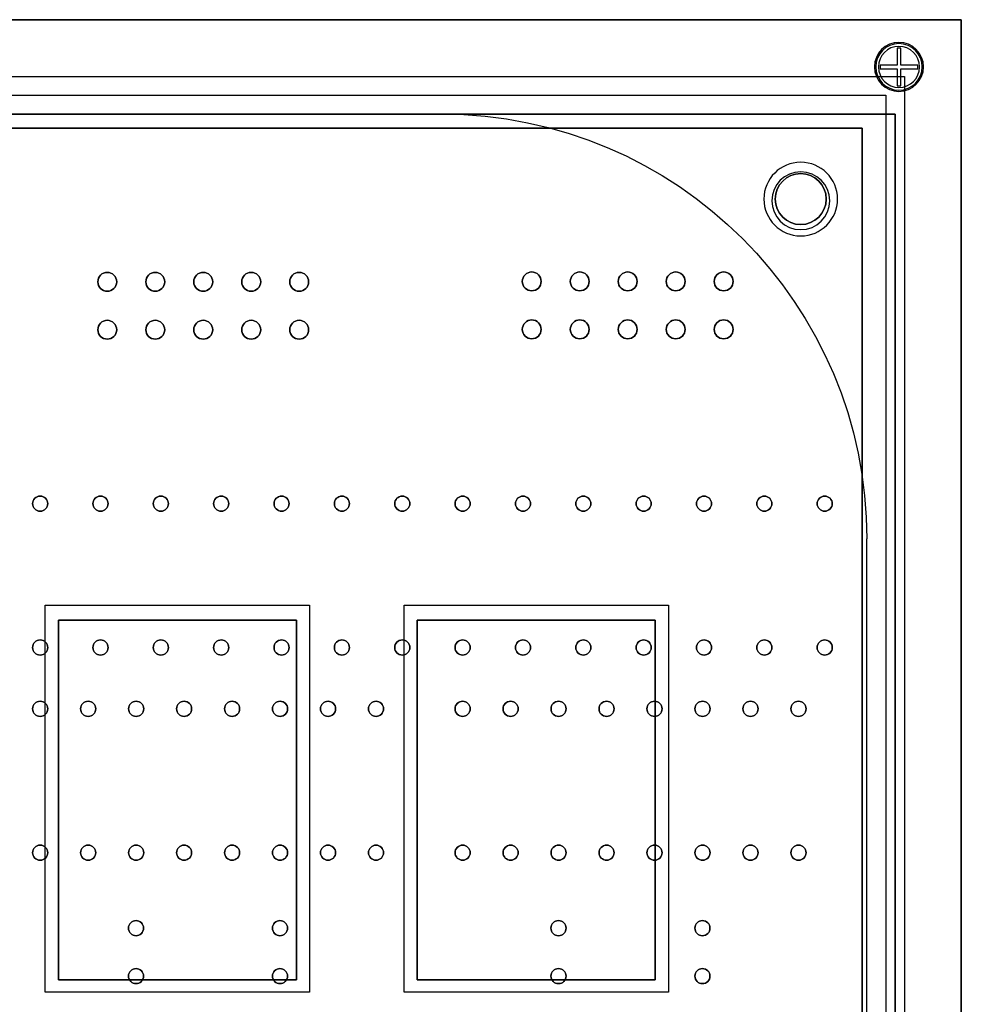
# Model space of a CAD drawing. Header units: millimetres. Extents: x -49 to 145, y -75 to 10.
# Tile 7 of 7: x 95 to 145, y -42 to 10. Entities that reach past the tile are written whole.
import ezdxf

# ---------------------------------------------------------------- set-up
doc = ezdxf.new("R2010")
doc.units = ezdxf.units.MM
doc.header["$MEASUREMENT"] = 0
for name, color, linetype in [('Reloj carcasa v10_Sketch1', 7, 'Continuous'), ('Reloj carcasa v10_Sketch12', 7, 'Continuous'), ('Reloj carcasa v10_Sketch15', 7, 'Continuous'), ('Reloj carcasa v10_Sketch16', 7, 'Continuous'), ('Reloj carcasa v10_Sketch17', 7, 'Continuous'), ('Reloj carcasa v10_Sketch18', 7, 'Continuous'), ('Reloj carcasa v10_Sketch19', 7, 'Continuous'), ('Reloj carcasa v10_Sketch2', 7, 'Continuous'), ('Reloj carcasa v10_Sketch23', 7, 'Continuous'), ('Reloj carcasa v10_Sketch3', 7, 'Continuous'), ('Reloj carcasa v10_Sketch4', 7, 'Continuous'), ('Reloj carcasa v10_Sketch5', 7, 'Continuous'), ('Reloj carcasa v10_Sketch6', 7, 'Continuous'), ('Reloj carcasa v10_Sketch7', 7, 'Continuous'), ('Reloj carcasa v10_Sketch8', 7, 'Continuous')]:
    doc.layers.add(name, color=color, linetype=linetype)

msp = doc.modelspace()

# ---------------------------------------------------------------- linework, layer by layer
at = {"layer": 'Reloj carcasa v10_Sketch1'}
for p, q in [((0, 10), (145, 10)), ((145, 10), (145, -75))]:
    msp.add_line(p, q, dxfattribs=at)
at = {"layer": 'Reloj carcasa v10_Sketch12'}
for p, q in [((139.76, 4.26, 1.51), (4.94, 4.26, 1.51)), ((139.76, -70.64, 1.51), (139.76, 4.26, 1.51))]:
    msp.add_line(p, q, dxfattribs=at)
for centre, radius in [((136.5, 0.5, 1.51), 1.35), ((99.79, -3.88, 1.51), 0.5), ((102.33, -3.88, 1.51), 0.5), ((104.87, -3.88, 1.51), 0.5), ((107.41, -3.88, 1.51), 0.5), ((109.95, -3.88, 1.51), 0.5), ((122.26, -3.86, 1.51), 0.5), ((124.8, -3.86, 1.51), 0.5), ((127.34, -3.86, 1.51), 0.5), ((129.88, -3.86, 1.51), 0.5), ((132.42, -3.86, 1.51), 0.5), ((99.79, -6.42, 1.51), 0.5), ((102.33, -6.42, 1.51), 0.5), ((104.87, -6.42, 1.51), 0.5), ((107.41, -6.42, 1.51), 0.5), ((109.95, -6.42, 1.51), 0.5), ((122.26, -6.4, 1.51), 0.5), ((124.8, -6.4, 1.51), 0.5), ((127.34, -6.4, 1.51), 0.5), ((129.88, -6.4, 1.51), 0.5), ((132.42, -6.4, 1.51), 0.5), ((96.237, -15.63, 1.51), 0.4), ((99.431, -15.63, 1.51), 0.4), ((102.626, -15.63, 1.51), 0.4), ((105.821, -15.63, 1.51), 0.4), ((109.016, -15.63, 1.51), 0.4), ((112.211, -15.63, 1.51), 0.4), ((115.406, -15.63, 1.51), 0.4), ((118.601, -15.63, 1.51), 0.4), ((121.796, -15.63, 1.51), 0.4), ((124.99, -15.63, 1.51), 0.4), ((128.185, -15.63, 1.51), 0.4), ((131.38, -15.63, 1.51), 0.4), ((134.575, -15.63, 1.51), 0.4), ((137.77, -15.63, 1.51), 0.4), ((96.237, -23.25, 1.51), 0.4), ((99.431, -23.25, 1.51), 0.4), ((102.626, -23.25, 1.51), 0.4), ((105.821, -23.25, 1.51), 0.4), ((109.016, -23.25, 1.51), 0.4), ((112.211, -23.25, 1.51), 0.4), ((115.406, -23.25, 1.51), 0.4), ((118.601, -23.25, 1.51), 0.4), ((121.796, -23.25, 1.51), 0.4), ((124.99, -23.25, 1.51), 0.4), ((128.185, -23.25, 1.51), 0.4), ((131.38, -23.25, 1.51), 0.4), ((134.575, -23.25, 1.51), 0.4), ((137.77, -23.25, 1.51), 0.4), ((96.237, -26.495, 1.51), 0.4), ((98.777, -26.495, 1.51), 0.4), ((101.317, -26.495, 1.51), 0.4), ((103.857, -26.495, 1.51), 0.4), ((106.397, -26.495, 1.51), 0.4), ((108.937, -26.495, 1.51), 0.4), ((111.477, -26.495, 1.51), 0.4), ((114.017, -26.495, 1.51), 0.4), ((118.601, -26.495, 1.51), 0.4), ((121.141, -26.495, 1.51), 0.4), ((123.681, -26.495, 1.51), 0.4), ((126.221, -26.495, 1.51), 0.4), ((128.761, -26.495, 1.51), 0.4), ((131.301, -26.495, 1.51), 0.4), ((133.841, -26.495, 1.51), 0.4), ((136.381, -26.495, 1.51), 0.4), ((96.237, -34.115, 1.51), 0.4), ((98.777, -34.115, 1.51), 0.4), ((101.317, -34.115, 1.51), 0.4), ((103.857, -34.115, 1.51), 0.4), ((106.397, -34.115, 1.51), 0.4), ((108.937, -34.115, 1.51), 0.4), ((111.477, -34.115, 1.51), 0.4), ((114.017, -34.115, 1.51), 0.4), ((118.601, -34.115, 1.51), 0.4), ((121.141, -34.115, 1.51), 0.4), ((123.681, -34.115, 1.51), 0.4), ((126.221, -34.115, 1.51), 0.4), ((128.761, -34.115, 1.51), 0.4), ((131.301, -34.115, 1.51), 0.4), ((133.841, -34.115, 1.51), 0.4), ((136.381, -34.115, 1.51), 0.4), ((101.312, -38.11, 1.51), 0.4), ((108.932, -38.11, 1.51), 0.4), ((123.676, -38.11, 1.51), 0.4), ((131.296, -38.11, 1.51), 0.4), ((101.312, -40.65, 1.51), 0.4), ((108.932, -40.65, 1.51), 0.4), ((123.676, -40.65, 1.51), 0.4), ((131.296, -40.65, 1.51), 0.4)]:
    msp.add_circle(centre, radius, dxfattribs=at)
at = {"layer": 'Reloj carcasa v10_Sketch15'}
for p, q in [((0, 10, -2), (145, 10, -2)), ((145, 10, -2), (145, -75, -2)), ((141.5, 5, -2), (4.5, 5, -2)), ((141.5, -72, -2), (141.5, 5, -2))]:
    msp.add_line(p, q, dxfattribs=at)
at = {"layer": 'Reloj carcasa v10_Sketch15', "extrusion": (0, 0, -1)}
msp.add_circle((-136.503, 0.412, 2), 1.532, dxfattribs=at)
at = {"layer": 'Reloj carcasa v10_Sketch16'}
for p, q in [((0, 10, -2), (145, 10, -2)), ((145, 10, -2), (145, -75, -2))]:
    msp.add_line(p, q, dxfattribs=at)
at = {"layer": 'Reloj carcasa v10_Sketch16', "extrusion": (0, 0, -1)}
for centre, radius in [((-141.7, 7.5, 2), 1.231), ((-136.503, 0.412, 2), 1.532)]:
    msp.add_circle(centre, radius, dxfattribs=at)
at = {"layer": 'Reloj carcasa v10_Sketch17'}
for p, q in [((0, 10, -5), (145, 10, -5)), ((145, 10, -5), (145, -75, -5))]:
    msp.add_line(p, q, dxfattribs=at)
at = {"layer": 'Reloj carcasa v10_Sketch17', "extrusion": (0, 0, -1)}
msp.add_circle((-141.7, 7.5, 5), 1.088, dxfattribs=at)
msp.add_circle((-141.7, 7.5, 5), 1.088, dxfattribs=at)
at = {"layer": 'Reloj carcasa v10_Sketch18'}
for p, q in [((0, 10, -5), (145, 10, -5)), ((145, 10, -5), (145, -75, -5))]:
    msp.add_line(p, q, dxfattribs=at)
at = {"layer": 'Reloj carcasa v10_Sketch18', "extrusion": (0, 0, -1)}
for radius in [1.3, 1.088]:
    msp.add_circle((-141.7, 7.5, 5), radius, dxfattribs=at)
at = {"layer": 'Reloj carcasa v10_Sketch19'}
for p, q in [((141.8, 8.5, -5.5), (141.6, 8.5, -5.5)), ((141.6, 8.5, -5.5), (141.6, 7.6, -5.5)), ((141.8, 7.6, -5.5), (141.8, 8.5, -5.5)), ((140.7, 7.6, -5.5), (140.7, 7.4, -5.5)), ((141.6, 7.6, -5.5), (140.7, 7.6, -5.5)), ((140.7, 7.4, -5.5), (141.6, 7.4, -5.5)), ((141.6, 7.4, -5.5), (141.6, 6.5, -5.5)), ((142.7, 7.6, -5.5), (141.8, 7.6, -5.5)), ((141.8, 7.4, -5.5), (142.7, 7.4, -5.5)), ((141.8, 6.5, -5.5), (141.8, 7.4, -5.5)), ((142.7, 7.4, -5.5), (142.7, 7.6, -5.5)), ((141.6, 6.5, -5.5), (141.8, 6.5, -5.5))]:
    msp.add_line(p, q, dxfattribs=at)
at = {"layer": 'Reloj carcasa v10_Sketch2'}
for p, q in [((0, 10, -2), (145, 10, -2)), ((145, 10, -2), (0, 10, -2)), ((145, -75, -2), (145, 10, -2)), ((145, 10, -2), (145, -75, -2)), ((4.5, 5, -2), (141.5, 5, -2)), ((141.5, 5, -2), (141.5, -72, -2))]:
    msp.add_line(p, q, dxfattribs=at)
at = {"layer": 'Reloj carcasa v10_Sketch23'}
for p, q in [((0, 10, -2), (145, 10, -2)), ((145, 10, -2), (145, -75, -2)), ((117.5, 5, -2), (27.5, 5, -2)), ((140, -47.5, -2), (140, -17.5, -2))]:
    msp.add_line(p, q, dxfattribs=at)
at = {"layer": 'Reloj carcasa v10_Sketch23', "extrusion": (0, 0, -1)}
for centre, radius in [((-141.7, 7.5, 2), 1.088), ((-136.503, 0.412, 2), 1.532)]:
    msp.add_circle(centre, radius, dxfattribs=at)
msp.add_arc((-117.5, -17.5, 2), 22.5, 90, 180, dxfattribs=at)
at = {"layer": 'Reloj carcasa v10_Sketch3'}
for p, q in [((0, 10, 33), (145, 10, 33)), ((145, 10, 33), (0, 10, 33)), ((145, 10, 33), (145, -75, 33)), ((145, -75, 33), (145, 10, 33)), ((4.5, 5, 33), (141.5, 5, 33)), ((141.5, 5, 33), (141.5, -72, 33)), ((97.2, -40.85, 33), (97.2, -21.8, 33)), ((97.2, -21.8, 33), (109.8, -21.8, 33)), ((109.8, -21.8, 33), (109.8, -40.85, 33)), ((116.2, -21.8, 33), (128.8, -21.8, 33)), ((116.2, -40.85, 33), (116.2, -21.8, 33)), ((128.8, -21.8, 33), (128.8, -40.85, 33)), ((109.8, -40.85, 33), (97.2, -40.85, 33)), ((128.8, -40.85, 33), (116.2, -40.85, 33))]:
    msp.add_line(p, q, dxfattribs=at)
at = {"layer": 'Reloj carcasa v10_Sketch4'}
for p, q in [((145, 10, 38), (0, 10, 38)), ((145, -75, 38), (145, 10, 38)), ((3, 7, 38), (142, 7, 38)), ((142, 7, 38), (142, -72, 38)), ((97.2, -21.8, 38), (109.8, -21.8, 38)), ((97.2, -40.85, 38), (97.2, -21.8, 38)), ((109.8, -21.8, 38), (109.8, -40.85, 38)), ((116.2, -21.8, 38), (128.8, -21.8, 38)), ((116.2, -40.85, 38), (116.2, -21.8, 38)), ((128.8, -21.8, 38), (128.8, -40.85, 38)), ((109.8, -40.85, 38), (97.2, -40.85, 38)), ((128.8, -40.85, 38), (116.2, -40.85, 38))]:
    msp.add_line(p, q, dxfattribs=at)
at = {"layer": 'Reloj carcasa v10_Sketch5'}
for p, q in [((145, 10, 38), (0, 10, 38)), ((145, -75, 38), (145, 10, 38)), ((97.2, -40.85, 38), (97.2, -21.8, 38)), ((97.2, -21.8, 38), (109.8, -21.8, 38)), ((109.8, -21.8, 38), (109.8, -40.85, 38)), ((116.2, -40.85, 38), (116.2, -21.8, 38)), ((116.2, -21.8, 38), (128.8, -21.8, 38)), ((128.8, -21.8, 38), (128.8, -40.85, 38)), ((109.8, -40.85, 38), (97.2, -40.85, 38)), ((128.8, -40.85, 38), (116.2, -40.85, 38))]:
    msp.add_line(p, q, dxfattribs=at)
at = {"layer": 'Reloj carcasa v10_Sketch6'}
for p, q in [((145, 10, 38), (0, 10, 38)), ((0, 10, 38), (145, 10, 38)), ((145, -75, 38), (145, 10, 38)), ((145, 10, 38), (145, -75, 38)), ((4, 6, 38), (141, 6, 38)), ((141, 6, 38), (141, -71, 38)), ((96.5, -41.5, 38), (96.5, -21, 38)), ((96.5, -21, 38), (110.5, -21, 38)), ((110.5, -21, 38), (110.5, -41.5, 38)), ((115.5, -41.5, 38), (115.5, -21, 38)), ((115.5, -21, 38), (129.5, -21, 38)), ((129.5, -21, 38), (129.5, -41.5, 38)), ((97.2, -21.8, 38), (109.8, -21.8, 38)), ((97.2, -40.85, 38), (97.2, -21.8, 38)), ((97.2, -21.8, 38), (109.8, -21.8, 38)), ((97.2, -40.85, 38), (97.2, -21.8, 38)), ((109.8, -21.8, 38), (109.8, -40.85, 38)), ((109.8, -21.8, 38), (109.8, -40.85, 38)), ((116.2, -40.85, 38), (116.2, -21.8, 38)), ((116.2, -21.8, 38), (128.8, -21.8, 38)), ((116.2, -40.85, 38), (116.2, -21.8, 38)), ((116.2, -21.8, 38), (128.8, -21.8, 38)), ((128.8, -21.8, 38), (128.8, -40.85, 38)), ((128.8, -21.8, 38), (128.8, -40.85, 38)), ((109.8, -40.85, 38), (97.2, -40.85, 38)), ((109.8, -40.85, 38), (97.2, -40.85, 38)), ((128.8, -40.85, 38), (116.2, -40.85, 38)), ((128.8, -40.85, 38), (116.2, -40.85, 38)), ((110.5, -41.5, 38), (96.5, -41.5, 38)), ((129.5, -41.5, 38), (115.5, -41.5, 38))]:
    msp.add_line(p, q, dxfattribs=at)
at = {"layer": 'Reloj carcasa v10_Sketch7'}
for p, q in [((4.5, 5, 33), (141.5, 5, 33)), ((141.5, 5, 33), (141.5, -72, 33)), ((109.8, -21.8, 33), (97.2, -21.8, 33)), ((97.2, -21.8, 33), (97.2, -40.85, 33)), ((109.8, -40.85, 33), (109.8, -21.8, 33)), ((128.8, -21.8, 33), (116.2, -21.8, 33)), ((116.2, -21.8, 33), (116.2, -40.85, 33)), ((128.8, -40.85, 33), (128.8, -21.8, 33)), ((97.2, -40.85, 33), (109.8, -40.85, 33)), ((116.2, -40.85, 33), (128.8, -40.85, 33))]:
    msp.add_line(p, q, dxfattribs=at)
at = {"layer": 'Reloj carcasa v10_Sketch8'}
for p, q in [((4.94, 4.26), (139.76, 4.26)), ((139.76, 4.26), (139.76, -70.64))]:
    msp.add_line(p, q, dxfattribs=at)
at = {"layer": 'Reloj carcasa v10_Sketch8', "extrusion": (0, 0, -1)}
for centre, radius in [((-136.5, 0.5), 1.95), ((-136.5, 0.5), 1.35), ((-136.5, 0.5), 1.35), ((-99.79, -3.88), 0.5), ((-102.33, -3.88), 0.5), ((-104.87, -3.88), 0.5), ((-107.41, -3.88), 0.5), ((-109.95, -3.88), 0.5), ((-122.26, -3.86), 0.5), ((-124.8, -3.86), 0.5), ((-127.34, -3.86), 0.5), ((-129.88, -3.86), 0.5), ((-132.42, -3.86), 0.5), ((-99.79, -6.42), 0.5), ((-102.33, -6.42), 0.5), ((-104.87, -6.42), 0.5), ((-107.41, -6.42), 0.5), ((-109.95, -6.42), 0.5), ((-122.26, -6.4), 0.5), ((-124.8, -6.4), 0.5), ((-127.34, -6.4), 0.5), ((-129.88, -6.4), 0.5), ((-132.42, -6.4), 0.5), ((-96.237, -15.63), 0.4), ((-99.431, -15.63), 0.4), ((-102.626, -15.63), 0.4), ((-105.821, -15.63), 0.4), ((-109.016, -15.63), 0.4), ((-112.211, -15.63), 0.4), ((-115.406, -15.63), 0.4), ((-118.601, -15.63), 0.4), ((-121.796, -15.63), 0.4), ((-124.99, -15.63), 0.4), ((-128.185, -15.63), 0.4), ((-131.38, -15.63), 0.4), ((-134.575, -15.63), 0.4), ((-137.77, -15.63), 0.4), ((-96.237, -23.25), 0.4), ((-99.431, -23.25), 0.4), ((-102.626, -23.25), 0.4), ((-105.821, -23.25), 0.4), ((-109.016, -23.25), 0.4), ((-112.211, -23.25), 0.4), ((-115.406, -23.25), 0.4), ((-118.601, -23.25), 0.4), ((-121.796, -23.25), 0.4), ((-124.99, -23.25), 0.4), ((-128.185, -23.25), 0.4), ((-131.38, -23.25), 0.4), ((-134.575, -23.25), 0.4), ((-137.77, -23.25), 0.4), ((-96.237, -26.495), 0.4), ((-98.777, -26.495), 0.4), ((-101.317, -26.495), 0.4), ((-103.857, -26.495), 0.4), ((-106.397, -26.495), 0.4), ((-108.937, -26.495), 0.4), ((-111.477, -26.495), 0.4), ((-114.017, -26.495), 0.4), ((-118.601, -26.495), 0.4), ((-121.141, -26.495), 0.4), ((-123.681, -26.495), 0.4), ((-126.221, -26.495), 0.4), ((-128.761, -26.495), 0.4), ((-131.301, -26.495), 0.4), ((-133.841, -26.495), 0.4), ((-136.381, -26.495), 0.4), ((-96.237, -34.115), 0.4), ((-98.777, -34.115), 0.4), ((-101.317, -34.115), 0.4), ((-103.857, -34.115), 0.4), ((-106.397, -34.115), 0.4), ((-108.937, -34.115), 0.4), ((-111.477, -34.115), 0.4), ((-114.017, -34.115), 0.4), ((-118.601, -34.115), 0.4), ((-121.141, -34.115), 0.4), ((-123.681, -34.115), 0.4), ((-126.221, -34.115), 0.4), ((-128.761, -34.115), 0.4), ((-131.301, -34.115), 0.4), ((-133.841, -34.115), 0.4), ((-136.381, -34.115), 0.4), ((-101.312, -38.11), 0.4), ((-108.932, -38.11), 0.4), ((-123.676, -38.11), 0.4), ((-131.296, -38.11), 0.4), ((-101.312, -40.65), 0.4), ((-108.932, -40.65), 0.4), ((-123.676, -40.65), 0.4), ((-131.296, -40.65), 0.4)]:
    msp.add_circle(centre, radius, dxfattribs=at)

doc.saveas('drawing.dxf')
